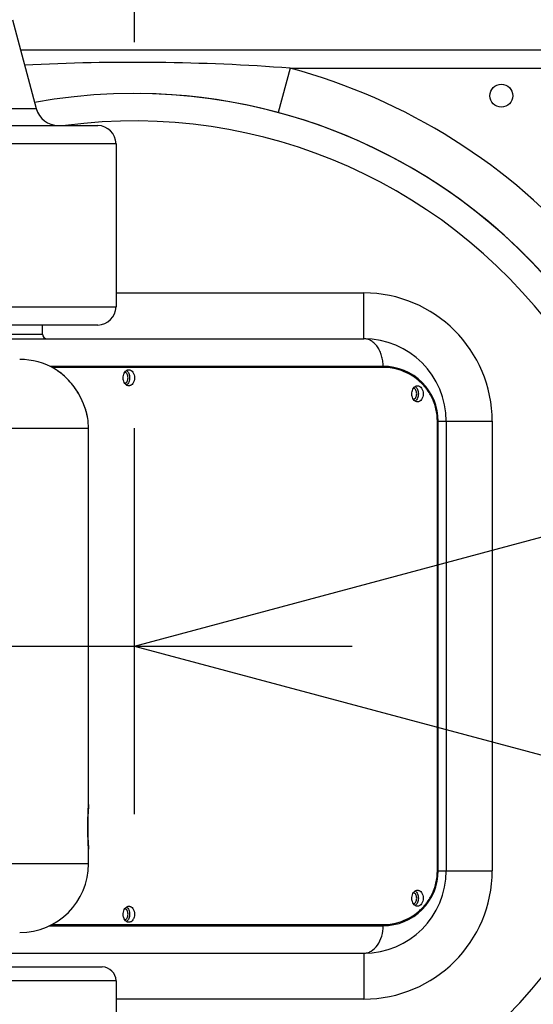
# Model space of a CAD drawing. Header units: millimetres. Extents: x 13799 to 19847, y -398 to 3879.
# Tile 48 of 54: x 18417 to 18529, y 1892 to 2107. Entities that reach past the tile are written whole.
import ezdxf

# ---------------------------------------------------------------- set-up
doc = ezdxf.new("R2010")
doc.units = ezdxf.units.MM
doc.linetypes.add('CENTER', pattern=[0.6, 0.375, -0.075, 0.075, -0.075])
doc.layers.add('dim', color=84, linetype='Continuous', lineweight=9)
doc.styles.add('TXT08', font='txt.shx', dxfattribs={"width": 0.8, "bigfont": 'chineset.shx'})
doc.dimstyles.new('YanXiu', dxfattribs={"dimtxt": 2.5, "dimasz": 2.2, "dimexe": 0.66, "dimexo": 0.66, "dimgap": 0.66, "dimtad": 0, "dimdsep": 46, "dimtxsty": 'TXT08', "dimcen": 0, "dimclrd": 3, "dimclre": 3, "dimclrt": 90, "dimazin": 2, "dimtfac": 1, "dimtofl": 0, "dimtmove": 0, "dimatfit": 3, "dimfxl": 1, "dimtfill": 1, "dimlwd": 5, "dimlwe": 5, "dimarcsym": 0})

# ---------------------------------------------------------------- blocks, each defined once
blk = doc.blocks.new('*D9')
at = {"layer": 'Defpoints', "color": 0, "transparency": 16777216}
for p in [(19509.28, 2256.36), (18442.42, 1970.5), (18442.42, 1970.5), (19290.91, 1896.27), (19509.28, 1684.63)]:
    blk.add_point(p, dxfattribs=at)
at = {"layer": 'dim', "color": 3, "lineweight": 5, "transparency": 16777216}
for start, end in [(3.59095, 12.30899), (347.69101, 356.40905)]:
    blk.add_arc((18442.42, 1970.5), 851.74, start, end, dxfattribs=at)
at = {"layer": 'dim', "color": 3, "transparency": 16777216}
for points in [[(19268.1, 2150.5), (19281.05, 2153.65), (19265.13, 2190.95)], [(19281.05, 1787.35), (19268.1, 1790.5), (19265.13, 1750.05)]]:
    blk.add_solid(points, dxfattribs=at)
at = {"layer": 'dim', "color": 90, "transparency": 16777216, "insert": (19294.16, 1970.5), "char_height": 50, "attachment_point": 5, "rotation": 90, "style": 'TXT08', "bg_fill": 3, "box_fill_scale": 1.1, "bg_fill_color": 256, "bg_fill_true_color": 13158600, "bg_fill_transparency": 0}
blk.add_mtext('30°', dxfattribs=at)
blk = doc.blocks.new('*D10')
at = {"layer": 'Defpoints', "color": 0, "transparency": 16777216}
for p in [(19352.27, 2596.66), (17532.56, 1344.33)]:
    blk.add_point(p, dxfattribs=at)
at = {"layer": 'dim', "color": 3, "lineweight": 5, "transparency": 16777216}
blk.add_line((19418.17, 2642.02), (19385.22, 2619.34), dxfattribs=at)
at = {"layer": 'dim', "color": 3, "transparency": 16777216}
blk.add_solid([(19381.44, 2624.83), (19389, 2613.85), (19352.27, 2596.66)], dxfattribs=at)
at = {"layer": 'dim', "color": 90, "transparency": 16777216, "insert": (19500.55, 2698.71), "char_height": 50, "attachment_point": 5, "rotation": 34.5359, "style": 'TXT08', "bg_fill": 3, "box_fill_scale": 1.1, "bg_fill_color": 256, "bg_fill_true_color": 13158600, "bg_fill_transparency": 0}
blk.add_mtext('∅2209', dxfattribs=at)
blk = doc.blocks.new('*D11')
at = {"layer": 'Defpoints', "color": 0, "transparency": 16777216}
for p in [(18584.53, 2182.23), (18300.31, 1758.77)]:
    blk.add_point(p, dxfattribs=at)
at = {"layer": 'dim', "color": 3, "lineweight": 5, "transparency": 16777216}
blk.add_line((18629.11, 2248.66), (18606.82, 2215.44), dxfattribs=at)
at = {"layer": 'dim', "color": 3, "transparency": 16777216}
blk.add_solid([(18601.28, 2219.16), (18612.35, 2211.73), (18584.53, 2182.23)], dxfattribs=at)
at = {"layer": 'dim', "color": 90, "transparency": 16777216, "insert": (18670.52, 2310.35), "char_height": 50, "attachment_point": 5, "rotation": 56.1313, "style": 'TXT08', "bg_fill": 3, "box_fill_scale": 1.1, "bg_fill_color": 256, "bg_fill_true_color": 13158600, "bg_fill_transparency": 0}
blk.add_mtext('∅510', dxfattribs=at)

msp = doc.modelspace()

# ---------------------------------------------------------------- linework, layer by layer
at = {"color": 1, "linetype": 'CENTER', "ltscale": 1122.172}
for p, q in [((18442.417, 755.549), (18442.417, 3185.449)), ((17227.467, 1970.499), (19657.367, 1970.499))]:
    msp.add_line(p, q, dxfattribs=at)
for q in [(19509.282, 2256.365), (19509.282, 1684.633)]:
    msp.add_line((18442.417, 1970.499), q)
at = {"color": 7, "linetype": 'Continuous'}
for p, q in [((18415.829, 2107.087), (18421.022, 2087.705)), ((18417.594, 2100.499), (18552.417, 2100.499)), ((18476.391, 2096.499), (18473.788, 2086.844)), ((18476.391, 2096.499), (18552.417, 2096.499)), ((18404.253, 2087.705), (18421.022, 2087.705)), ((18405.031, 2083.999), (18434.417, 2083.999)), ((18438.417, 2079.999), (18412.533, 2079.999)), ((18438.417, 2079.999), (18438.417, 2044.499)), ((18438.417, 2047.499), (18492.417, 2047.499)), ((18492.417, 2037.499), (18492.417, 2047.499)), ((18414.917, 2044.499), (18438.417, 2044.499)), ((18434.417, 2040.499), (18414.498, 2040.499)), ((18422.417, 2038.499), (18422.417, 2040.499)), ((18412.916, 2038.499), (18422.417, 2038.499)), ((18252.389, 2037.499), (18492.417, 2037.499)), ((18423.97, 2031.499), (18496.658, 2031.499)), ((18496.658, 2031.249), (18424.45, 2031.249)), ((18440.788, 2027.499), (18440.577, 2027.499)), ((18431.955, 2021.46), (18431.88, 2021.72)), ((18431.897, 2021.665), (18431.897, 2021.665)), ((18431.906, 2021.628), (18431.897, 2021.665)), ((18432.03, 2021.179), (18431.955, 2021.46)), ((18432.188, 2020.52), (18432.145, 2020.709)), ((18432.216, 2020.388), (18432.186, 2020.529)), ((18432.23, 2020.323), (18432.212, 2020.411)), ((18432.254, 2020.207), (18432.23, 2020.323)), ((18432.254, 2020.207), (18432.249, 2020.229)), ((18508.483, 2019.499), (18520.417, 2019.499)), ((18508.483, 1921.499), (18508.483, 2019.499)), ((18508.66, 1921.499), (18508.66, 2019.499)), ((18510.417, 2019.499), (18510.417, 1921.499)), ((18520.417, 2019.499), (18520.417, 1921.499)), ((18409.499, 2018.009), (18432.417, 2018.009)), ((18432.417, 1936.009), (18432.417, 2018.009)), ((18432.399, 1935.653), (18432.411, 1935.878)), ((18432.411, 1935.878), (18432.415, 1935.953)), ((18432.412, 1935.911), (18432.417, 1936.009)), ((18432.415, 1926.065), (18432.406, 1926.233)), ((18432.417, 1926.009), (18432.407, 1926.181)), ((18432.417, 1923.009), (18432.417, 1926.009)), ((18432.417, 1923.009), (18409.499, 1923.009)), ((18508.483, 1921.499), (18520.417, 1921.499)), ((18440.577, 1913.499), (18440.788, 1913.499)), ((18423.926, 1909.499), (18496.66, 1909.499)), ((18424.413, 1909.749), (18496.66, 1909.749)), ((18252.389, 1903.499), (18492.417, 1903.499)), ((18492.417, 1903.499), (18492.417, 1893.499)), ((18414.498, 1900.499), (18435.417, 1900.499)), ((18438.417, 1897.499), (18414.917, 1897.499)), ((18438.417, 1897.499), (18438.417, 1854.999)), ((18492.417, 1893.499), (18438.417, 1893.499))]:
    msp.add_line(p, q, dxfattribs=at)
for points in [[(18426.41, 2029.981), (18426.189, 2030.15), (18425.985, 2030.301), (18425.799, 2030.433), (18425.634, 2030.547), (18425.49, 2030.643), (18425.37, 2030.722), (18425.276, 2030.783), (18425.209, 2030.825), (18425.156, 2030.859)], [(18427.167, 2029.346), (18426.899, 2029.58), (18426.646, 2029.792), (18426.41, 2029.981)], [(18431.897, 2021.665), (18431.801, 2021.986), (18431.688, 2022.335), (18431.56, 2022.708), (18431.413, 2023.102), (18431.247, 2023.517), (18431.061, 2023.949), (18430.852, 2024.399), (18430.618, 2024.865), (18430.356, 2025.347), (18430.067, 2025.841), (18429.755, 2026.332), (18429.421, 2026.82), (18429.068, 2027.295), (18428.718, 2027.733), (18428.381, 2028.125), (18428.056, 2028.48), (18427.744, 2028.8), (18427.448, 2029.087), (18427.167, 2029.346)], [(18432.158, 2020.654), (18432.121, 2020.813), (18432.077, 2020.994), (18432.025, 2021.2), (18431.963, 2021.43), (18431.897, 2021.665)], [(18432.145, 2020.709), (18432.094, 2020.927), (18432.03, 2021.179)], [(18432.406, 1926.233), (18432.399, 1926.363), (18432.391, 1926.531), (18432.38, 1926.734), (18432.369, 1926.967), (18432.358, 1927.23), (18432.346, 1927.524), (18432.333, 1927.845), (18432.322, 1928.19), (18432.311, 1928.556), (18432.301, 1928.942), (18432.292, 1929.341), (18432.286, 1929.749), (18432.281, 1930.163), (18432.278, 1930.584), (18432.276, 1931.008), (18432.278, 1931.431), (18432.281, 1931.855), (18432.286, 1932.275), (18432.292, 1932.684), (18432.301, 1933.081), (18432.311, 1933.463), (18432.322, 1933.827), (18432.333, 1934.168), (18432.345, 1934.486), (18432.357, 1934.78), (18432.369, 1935.047), (18432.38, 1935.282), (18432.39, 1935.484), (18432.399, 1935.653)]]:
    msp.add_lwpolyline(points, dxfattribs=at)
msp.add_circle((18442.417, 1970.499), 255)
msp.add_circle((18522.417, 2090.499), 2.5, dxfattribs=at)
msp.add_arc((18442.417, 1970.499), 1104.5, 15, 345)
for centre, radius, start, end in [((18442.417, 1970.499), 130.5, 40.64278, 74.90981), ((18442.417, 1970.499), 120.5, 266.44602, 100.39689), ((18442.422, 1970.497), 120.501, 39.41736, 89.31958), ((18425.852, 2088.999), 5, 195, 270), ((18442.417, 1970.499), 114.5, 267.99789, 97.54631), ((18434.417, 2079.999), 4, 0, 90), ((18492.417, 2019.499), 28, 0, 90), ((18434.417, 2044.499), 4, 270, 0), ((18423.417, 2038.499), 1, 180, 270), ((18492.417, 2019.499), 18, 0, 90), ((18417.417, 2018.009), 15, 58.99717, 90), ((18496.66, 2019.499), 12, 359.99996, 90.00884), ((18417.48, 2018.566), 14.493, 51.5352, 56.81308), ((18417.297, 2018.345), 14.779, 48.0006, 51.51485), ((18414.994, 2016.773), 17.596, 17.76072, 21.94134), ((18414.827, 2016.721), 17.77, 16.58034, 17.759), ((18414.753, 2016.698), 17.848, 16.03301, 16.58065), ((18414.75, 2016.696), 17.851, 15.01854, 16.03703), ((18414.646, 2016.673), 17.957, 12.66508, 15.00565), ((18414.378, 2016.614), 18.232, 12.1145, 12.66093), ((18417.417, 2018.009), 15, 0, 8.21277), ((18520.309, 1931.009), 88.034, 177.06096, 182.94717), ((18522.727, 1930.883), 90.455, 176.81203, 177.05991), ((18518.896, 1930.928), 86.619, 182.94171, 183.14146), ((18417.417, 1923.009), 15, 270, 0), ((18492.417, 1921.499), 28, 270, 0), ((18492.417, 1921.499), 18, 270, 0), ((18496.66, 1921.499), 12, 269.99991, 0.00008), ((18495.599, 1921.502), 12.003, 274.1619, 286.12033), ((18435.417, 1897.499), 3, 0, 90), ((18442.422, 1970.497), 120.501, 268.93578, 320.58445)]:
    msp.add_arc(centre, radius, start, end, dxfattribs=at)
for points, knots in [([(18476.391, 2096.499), (18466.764, 2097.241), (18447.455, 2098.06), (18428.133, 2097.667), (18418.491, 2097.153)], [0, 0, 0, 0, 0.4999975, 1, 1, 1, 1]), ([(18496.658, 2031.499), (18496.652, 2031.891), (18496.588, 2032.666), (18496.351, 2033.79), (18495.962, 2034.829), (18495.433, 2035.738), (18494.804, 2036.491), (18494.089, 2037.069), (18493.28, 2037.423), (18492.703, 2037.499), (18492.417, 2037.499)], [0, 0, 0, 0, 0.1453049, 0.2877835, 0.4250844, 0.5553843, 0.6763076, 0.7873711, 0.8937034, 1, 1, 1, 1]), ([(18498.931, 2031.027), (18498.729, 2031.086), (18497.921, 2031.296), (18497.091, 2031.422), (18496.468, 2031.468)], [0, 0, 0, 0, 0.25204, 1, 1, 1, 1]), ([(18425.412, 2030.694), (18425.375, 2030.719), (18425.286, 2030.777), (18425.196, 2030.834), (18425.143, 2030.866)], [0, 0, 0, 0, 0.4210918, 1, 1, 1, 1]), ([(18431.315, 2023.348), (18430.843, 2024.518), (18429.682, 2026.689), (18428.061, 2028.541), (18427.186, 2029.328)], [0, 0, 0, 0, 0.5175342, 1, 1, 1, 1]), ([(18440.095, 2028.249), (18440.055, 2028.368), (18439.937, 2028.86), (18439.974, 2029.389), (18440.095, 2029.749)], [0, 0, 0, 0, 0.2485329, 1, 1, 1, 1]), ([(18440.095, 2029.749), (18440.153, 2029.921), (18440.303, 2030.235), (18440.548, 2030.49), (18440.682, 2030.58)], [0, 0, 0, 0, 0.52806, 1, 1, 1, 1]), ([(18440.329, 2027.774), (18440.543, 2027.836), (18440.828, 2028.118), (18441.003, 2028.582), (18441.054, 2028.999), (18441.003, 2029.416), (18440.828, 2029.881), (18440.543, 2030.162), (18440.329, 2030.224)], [0, 0, 0, 0, 0.2242057, 0.3581768, 0.5, 0.6418232, 0.7757943, 1, 1, 1, 1]), ([(18440.682, 2030.58), (18440.762, 2030.633), (18440.932, 2030.719), (18441.121, 2030.749), (18441.213, 2030.749)], [0, 0, 0, 0, 0.51117, 1, 1, 1, 1]), ([(18440.683, 2030.58), (18440.912, 2030.426), (18441.182, 2030.053), (18441.358, 2029.483), (18441.406, 2028.999), (18441.358, 2028.515), (18441.182, 2027.945), (18440.912, 2027.572), (18440.683, 2027.418)], [0, 0, 0, 0, 0.2312876, 0.3630237, 0.5, 0.6369763, 0.7687124, 1, 1, 1, 1]), ([(18441.213, 2030.749), (18441.294, 2030.749), (18441.461, 2030.725), (18441.784, 2030.584), (18442.134, 2030.235), (18442.391, 2029.662), (18442.481, 2028.999), (18442.391, 2028.337), (18442.134, 2027.763), (18441.784, 2027.414), (18441.461, 2027.273), (18441.294, 2027.249), (18441.213, 2027.249)], [0, 0, 0, 0, 0.0517877, 0.105479, 0.2228487, 0.3562852, 0.5, 0.6437148, 0.7771513, 0.894521, 0.9482123, 1, 1, 1, 1]), ([(18508.483, 2019.499), (18508.483, 2020.417), (18508.269, 2022.22), (18507.363, 2024.7), (18506.025, 2026.798), (18504.398, 2028.473), (18502.588, 2029.737), (18500.665, 2030.617), (18498.677, 2031.135), (18497.327, 2031.249), (18496.658, 2031.249)], [0, 0, 0, 0, 0.1489376, 0.2915076, 0.4250249, 0.5499789, 0.6681066, 0.7813241, 0.8914317, 1, 1, 1, 1]), ([(18440.682, 2027.418), (18440.548, 2027.509), (18440.303, 2027.763), (18440.153, 2028.077), (18440.095, 2028.249)], [0, 0, 0, 0, 0.47194, 1, 1, 1, 1]), ([(18441.213, 2027.249), (18441.121, 2027.249), (18440.932, 2027.279), (18440.762, 2027.365), (18440.682, 2027.418)], [0, 0, 0, 0, 0.48883, 1, 1, 1, 1]), ([(18503.028, 2026.249), (18503.085, 2026.421), (18503.236, 2026.735), (18503.48, 2026.99), (18503.615, 2027.08)], [0, 0, 0, 0, 0.52806, 1, 1, 1, 1]), ([(18503.615, 2027.08), (18503.694, 2027.133), (18503.865, 2027.219), (18504.054, 2027.249), (18504.146, 2027.249)], [0, 0, 0, 0, 0.51117, 1, 1, 1, 1]), ([(18503.616, 2027.08), (18503.844, 2026.926), (18504.115, 2026.553), (18504.29, 2025.983), (18504.339, 2025.499), (18504.29, 2025.015), (18504.115, 2024.445), (18503.844, 2024.072), (18503.616, 2023.918)], [0, 0, 0, 0, 0.2312876, 0.3630237, 0.5, 0.6369763, 0.7687124, 1, 1, 1, 1]), ([(18504.146, 2027.249), (18504.227, 2027.249), (18504.393, 2027.225), (18504.717, 2027.084), (18505.066, 2026.735), (18505.324, 2026.162), (18505.414, 2025.499), (18505.324, 2024.837), (18505.066, 2024.263), (18504.717, 2023.914), (18504.393, 2023.773), (18504.227, 2023.749), (18504.146, 2023.749)], [0, 0, 0, 0, 0.0517877, 0.105479, 0.2228487, 0.3562852, 0.5, 0.6437148, 0.7771513, 0.894521, 0.9482123, 1, 1, 1, 1]), ([(18503.028, 2024.749), (18502.988, 2024.868), (18502.869, 2025.36), (18502.907, 2025.889), (18503.028, 2026.249)], [0, 0, 0, 0, 0.2485329, 1, 1, 1, 1]), ([(18503.262, 2024.274), (18503.476, 2024.336), (18503.761, 2024.618), (18503.935, 2025.082), (18503.986, 2025.499), (18503.935, 2025.916), (18503.761, 2026.381), (18503.476, 2026.662), (18503.262, 2026.724)], [0, 0, 0, 0, 0.2242057, 0.3581768, 0.5, 0.6418232, 0.7757943, 1, 1, 1, 1]), ([(18503.615, 2023.918), (18503.48, 2024.009), (18503.236, 2024.263), (18503.085, 2024.577), (18503.028, 2024.749)], [0, 0, 0, 0, 0.47194, 1, 1, 1, 1]), ([(18504.146, 2023.749), (18504.054, 2023.749), (18503.865, 2023.779), (18503.694, 2023.865), (18503.615, 2023.918)], [0, 0, 0, 0, 0.48883, 1, 1, 1, 1]), ([(18432.263, 2020.152), (18432.262, 2020.158), (18432.243, 2020.254), (18432.223, 2020.35), (18432.204, 2020.44)], [0, 0, 0, 0, 0.0634613, 1, 1, 1, 1]), ([(18496.66, 1909.749), (18497.329, 1909.749), (18498.678, 1909.863), (18500.666, 1910.381), (18502.589, 1911.261), (18504.399, 1912.526), (18506.025, 1914.2), (18507.364, 1916.299), (18508.269, 1918.779), (18508.483, 1920.582), (18508.483, 1921.499)], [0, 0, 0, 0, 0.1085676, 0.2186753, 0.331894, 0.4500234, 0.5749786, 0.708497, 0.8510663, 1, 1, 1, 1]), ([(18503.028, 1914.749), (18502.988, 1914.868), (18502.869, 1915.36), (18502.907, 1915.889), (18503.028, 1916.249)], [0, 0, 0, 0, 0.2485329, 1, 1, 1, 1]), ([(18503.028, 1916.249), (18503.085, 1916.421), (18503.236, 1916.735), (18503.48, 1916.99), (18503.615, 1917.08)], [0, 0, 0, 0, 0.52806, 1, 1, 1, 1]), ([(18503.262, 1914.274), (18503.476, 1914.336), (18503.761, 1914.618), (18503.935, 1915.082), (18503.986, 1915.499), (18503.935, 1915.916), (18503.761, 1916.381), (18503.476, 1916.662), (18503.262, 1916.724)], [0, 0, 0, 0, 0.2242057, 0.3581768, 0.5, 0.6418232, 0.7757943, 1, 1, 1, 1]), ([(18503.615, 1917.08), (18503.694, 1917.133), (18503.865, 1917.219), (18504.054, 1917.249), (18504.146, 1917.249)], [0, 0, 0, 0, 0.51117, 1, 1, 1, 1]), ([(18503.616, 1917.08), (18503.844, 1916.926), (18504.115, 1916.553), (18504.29, 1915.983), (18504.339, 1915.499), (18504.29, 1915.015), (18504.115, 1914.445), (18503.844, 1914.072), (18503.616, 1913.918)], [0, 0, 0, 0, 0.2312876, 0.3630237, 0.5, 0.6369763, 0.7687124, 1, 1, 1, 1]), ([(18504.146, 1917.249), (18504.227, 1917.249), (18504.393, 1917.225), (18504.717, 1917.084), (18505.066, 1916.735), (18505.324, 1916.162), (18505.414, 1915.499), (18505.324, 1914.837), (18505.066, 1914.263), (18504.717, 1913.914), (18504.393, 1913.773), (18504.227, 1913.749), (18504.146, 1913.749)], [0, 0, 0, 0, 0.0517877, 0.105479, 0.2228487, 0.3562852, 0.5, 0.6437148, 0.7771513, 0.894521, 0.9482123, 1, 1, 1, 1]), ([(18440.095, 1912.749), (18440.153, 1912.921), (18440.303, 1913.235), (18440.548, 1913.49), (18440.682, 1913.58)], [0, 0, 0, 0, 0.52806, 1, 1, 1, 1]), ([(18440.329, 1910.774), (18440.543, 1910.836), (18440.828, 1911.118), (18441.003, 1911.582), (18441.054, 1911.999), (18441.003, 1912.416), (18440.828, 1912.881), (18440.543, 1913.162), (18440.329, 1913.224)], [0, 0, 0, 0, 0.2242057, 0.3581768, 0.5, 0.6418232, 0.7757943, 1, 1, 1, 1]), ([(18440.682, 1913.58), (18440.762, 1913.633), (18440.932, 1913.719), (18441.121, 1913.749), (18441.213, 1913.749)], [0, 0, 0, 0, 0.51117, 1, 1, 1, 1]), ([(18440.683, 1913.58), (18440.912, 1913.426), (18441.182, 1913.053), (18441.358, 1912.483), (18441.406, 1911.999), (18441.358, 1911.515), (18441.182, 1910.945), (18440.912, 1910.572), (18440.683, 1910.418)], [0, 0, 0, 0, 0.2312876, 0.3630237, 0.5, 0.6369763, 0.7687124, 1, 1, 1, 1]), ([(18441.213, 1913.749), (18441.294, 1913.749), (18441.461, 1913.725), (18441.784, 1913.584), (18442.134, 1913.235), (18442.391, 1912.662), (18442.481, 1911.999), (18442.391, 1911.337), (18442.134, 1910.763), (18441.784, 1910.414), (18441.461, 1910.273), (18441.294, 1910.249), (18441.213, 1910.249)], [0, 0, 0, 0, 0.0517877, 0.105479, 0.2228487, 0.3562852, 0.5, 0.6437148, 0.7771513, 0.894521, 0.9482123, 1, 1, 1, 1]), ([(18503.615, 1913.918), (18503.48, 1914.009), (18503.236, 1914.263), (18503.085, 1914.577), (18503.028, 1914.749)], [0, 0, 0, 0, 0.47194, 1, 1, 1, 1]), ([(18504.146, 1913.749), (18504.054, 1913.749), (18503.865, 1913.779), (18503.694, 1913.865), (18503.615, 1913.918)], [0, 0, 0, 0, 0.48883, 1, 1, 1, 1]), ([(18440.095, 1911.249), (18440.055, 1911.368), (18439.937, 1911.86), (18439.974, 1912.389), (18440.095, 1912.749)], [0, 0, 0, 0, 0.2485329, 1, 1, 1, 1]), ([(18440.682, 1910.418), (18440.548, 1910.509), (18440.303, 1910.763), (18440.153, 1911.077), (18440.095, 1911.249)], [0, 0, 0, 0, 0.47194, 1, 1, 1, 1]), ([(18441.213, 1910.249), (18441.121, 1910.249), (18440.932, 1910.279), (18440.762, 1910.365), (18440.682, 1910.418)], [0, 0, 0, 0, 0.48883, 1, 1, 1, 1]), ([(18492.417, 1903.499), (18492.696, 1903.499), (18493.266, 1903.58), (18494.375, 1904.065), (18495.573, 1905.262), (18496.456, 1907.226), (18496.66, 1908.726), (18496.66, 1909.499)], [0, 0, 0, 0, 0.1035841, 0.2109537, 0.4456973, 0.7125622, 1, 1, 1, 1])]:
    msp.add_open_spline(points, degree=3, knots=knots, dxfattribs=at)

# ---------------------------------------------------------------- next in the draw order: dimensions: what is measured, and where the dimension line sits
at = {"layer": 'dim'}
dim = msp.add_angular_dim_2l(base=(19290.915, 1896.265), line1=((18442.417, 1970.499), (19509.282, 1684.633)), line2=((18442.417, 1970.499), (19509.282, 2256.365)), dimstyle='YanXiu', override={"dimtxt": 50, "dimasz": 40, "dimexe": 9.995, "dimexo": 9.995, "dimgap": 9.995}, dxfattribs=at)
dim.commit()
dim.dimension.update_dxf_attribs({"geometry": '*D9', "text_midpoint": (19294.156, 1970.499)})

# ---------------------------------------------------------------- next in the draw order: dimensions: what is measured, and where the dimension line sits
dim = msp.add_diameter_dim_2p(p1=(17532.562, 1344.333), p2=(19352.272, 2596.665), dimstyle='YanXiu', override={"dimtxt": 50, "dimasz": 40, "dimexe": 9.995, "dimexo": 9.995, "dimgap": 9.995}, dxfattribs=at)
dim.commit()
dim.dimension.update_dxf_attribs({"geometry": '*D10', "text_midpoint": (19500.555, 2698.713)})

# ---------------------------------------------------------------- next in the draw order: dimensions: what is measured, and where the dimension line sits
dim = msp.add_diameter_dim_2p(p1=(18300.308, 1758.768), p2=(18584.527, 2182.23), dimstyle='YanXiu', override={"dimtxt": 50, "dimasz": 40, "dimexe": 9.995, "dimexo": 9.995, "dimgap": 9.995}, dxfattribs=at)
dim.commit()
dim.dimension.update_dxf_attribs({"geometry": '*D11', "text_midpoint": (18670.517, 2310.348)})

doc.saveas('drawing.dxf')
